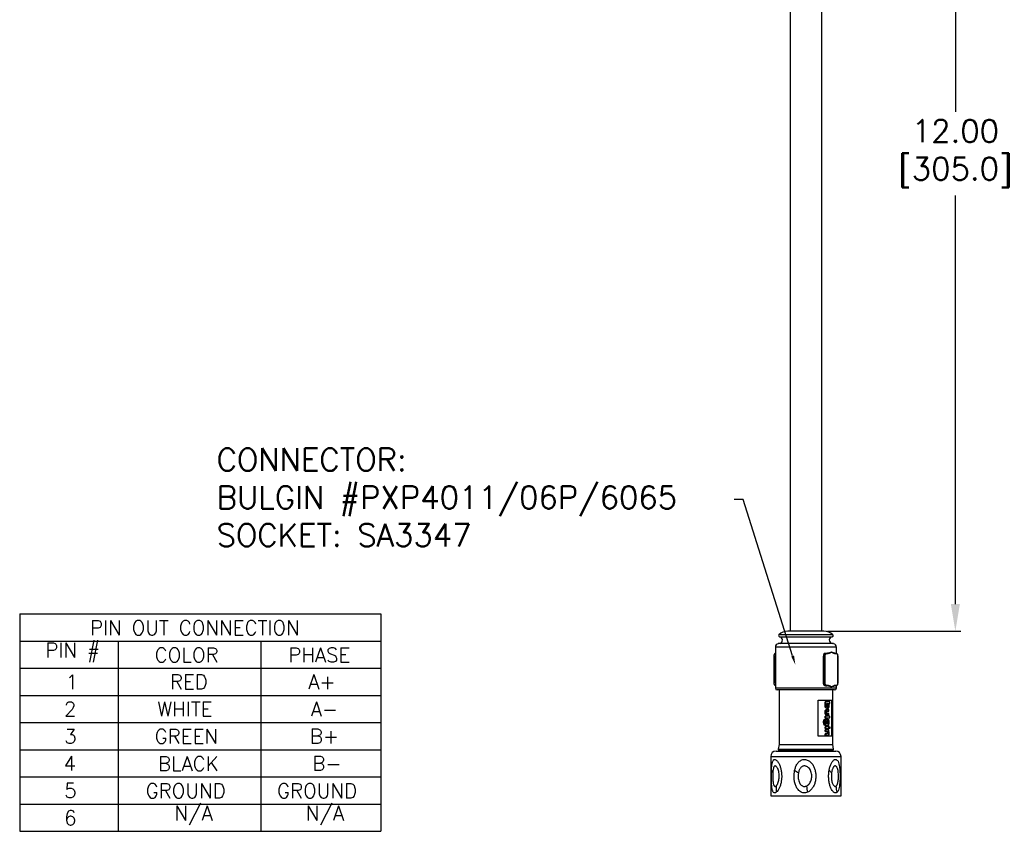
# Model space of a CAD drawing. Extents: x 897.4 to 937.4, y -8.5 to 19.5.
# Tile 11 of 12: x 915.1 to 925.9, y 1.3 to 10.3. Entities that reach past the tile are written whole.
import ezdxf
from ezdxf import colors
from ezdxf.entities.mleader import LeaderData, LeaderLine
from ezdxf.math import Vec2, Vec3

# ---------------------------------------------------------------- set-up
doc = ezdxf.new("R2010")
doc.units = 0
doc.header["$LTSCALE"] = 4
doc.header["$MEASUREMENT"] = 0
doc.layers.get('0').update_dxf_attribs({"linetype": 'CONTINUOUS'})
doc.layers.get('DEFPOINTS').update_dxf_attribs({"linetype": 'CONTINUOUS'})
for name, color, linetype in [('DIMENSIONS', 140, 'CONTINUOUS'), ('DIMENSIONS @ 1', 140, 'CONTINUOUS'), ('TEXT', 140, 'CONTINUOUS')]:
    doc.layers.add(name, color=color, linetype=linetype)
doc.styles.get("Standard").update_dxf_attribs({"font": 'romans.shx'})
doc.dimstyles.get("Standard").update_dxf_attribs({"dimtxt": 0.25, "dimasz": 0.3, "dimexe": 0.0625, "dimexo": 0.0625, "dimgap": 0.0625, "dimtad": 0, "dimtih": 1, "dimtoh": 1, "dimzin": 0, "dimdsep": 46, "dimtxsty": 'Standard', "dimcen": 0, "dimadec": 0, "dimazin": 0, "dimtfac": 1, "dimtofl": 0, "dimtmove": 0, "dimatfit": 3, "dimfxl": 0, "dimtolj": 1, "dimtzin": 0, "dimarcsym": 0})

# ---------------------------------------------------------------- blocks, each defined once
blk = doc.blocks.new('*D24')
at = {"layer": 'DEFPOINTS', "color": 0}
for p in [(923.927, 14.051), (923.927, 3.499), (925.404, 3.499)]:
    blk.add_point(p, dxfattribs=at)
at = {"layer": 'DIMENSIONS', "color": 0, "lineweight": -2}
for p, q in [((923.989, 14.051), (925.466, 14.051)), ((925.404, 13.751), (925.404, 9.236)), ((925.404, 3.799), (925.404, 8.314)), ((923.989, 3.499), (925.466, 3.499))]:
    blk.add_line(p, q, dxfattribs=at)
at = {"layer": 'DIMENSIONS', "color": 0}
for points in [[(925.354, 13.751), (925.454, 13.751), (925.404, 14.051)], [(925.354, 3.799), (925.454, 3.799), (925.404, 3.499)]]:
    blk.add_solid(points, dxfattribs=at)
at = {"layer": 'DIMENSIONS', "color": 0, "insert": (925.404, 8.775), "char_height": 0.25, "attachment_point": 5}
blk.add_mtext('\\A1;12.00\\P[305.0]', dxfattribs=at)

msp = doc.modelspace()

# ---------------------------------------------------------------- linework, layer by layer
at = {"color": 7, "linetype": 'Continuous', "lineweight": 25}
for p, q in [((923.927, 3.499), (923.927, 12.975)), ((923.577, 12.94), (923.577, 3.499)), ((923.951, 3.499), (923.552, 3.499)), ((923.415, 3.322), (923.415, 2.869)), ((923.462, 3.364), (923.447, 3.361)), ((924.057, 3.361), (924.041, 3.364)), ((924.089, 3.252), (924.089, 3.322)), ((923.399, 3.223), (923.399, 3.218)), ((923.399, 3.218), (923.399, 2.928)), ((923.414, 3.223), (923.401, 3.223)), ((923.401, 2.928), (923.401, 3.223)), ((923.414, 3.223), (923.415, 3.231)), ((923.414, 2.928), (923.414, 3.223)), ((923.958, 3.223), (923.946, 3.223)), ((923.946, 2.928), (923.946, 3.223)), ((923.958, 2.928), (923.958, 3.223)), ((923.965, 2.928), (923.965, 3.223)), ((923.968, 3.257), (923.976, 3.257)), ((923.976, 3.257), (923.981, 3.257)), ((923.98, 3.252), (923.986, 3.252)), ((924.079, 3.257), (924.084, 3.257)), ((924.083, 3.252), (924.088, 3.252)), ((924.104, 2.933), (924.104, 3.223)), ((924.104, 3.223), (924.104, 2.928)), ((923.414, 2.928), (923.401, 2.928)), ((923.414, 2.928), (923.415, 2.92)), ((924.069, 2.849), (923.434, 2.849)), ((923.456, 2.849), (923.456, 2.245)), ((923.958, 2.928), (923.946, 2.928)), ((923.968, 2.895), (923.976, 2.895)), ((923.981, 2.895), (923.976, 2.895)), ((923.986, 2.9), (923.98, 2.9)), ((924.048, 2.245), (924.048, 2.849)), ((924.058, 2.891), (924.063, 2.893)), ((924.065, 2.897), (924.06, 2.895)), ((924.061, 2.892), (924.062, 2.892)), ((924.084, 2.895), (924.079, 2.895)), ((924.088, 2.9), (924.083, 2.9)), ((924.089, 2.869), (924.089, 2.896)), ((924.104, 2.928), (924.104, 2.933)), ((923.886, 2.735), (924.047, 2.735)), ((923.886, 2.339), (923.886, 2.735)), ((924.039, 2.339), (924.039, 2.735)), ((924.047, 2.735), (924.047, 2.339)), ((923.963, 2.701), (923.963, 2.718)), ((923.972, 2.718), (923.963, 2.718)), ((923.963, 2.701), (923.972, 2.701)), ((923.963, 2.679), (923.971, 2.679)), ((923.972, 2.701), (923.972, 2.718)), ((924.017, 2.718), (923.972, 2.718)), ((923.972, 2.701), (923.976, 2.701)), ((923.973, 2.631), (923.981, 2.631)), ((923.982, 2.646), (923.99, 2.646)), ((923.993, 2.633), (923.985, 2.633)), ((924, 2.683), (923.991, 2.683)), ((923.991, 2.616), (924.006, 2.616)), ((924.006, 2.633), (923.993, 2.633)), ((924.003, 2.701), (924.017, 2.701)), ((924.006, 2.616), (924.006, 2.633)), ((924.017, 2.701), (924.017, 2.718)), ((923.969, 2.528), (923.96, 2.528)), ((923.963, 2.604), (923.971, 2.604)), ((923.963, 2.54), (923.963, 2.558)), ((923.972, 2.558), (923.963, 2.558)), ((923.963, 2.54), (923.972, 2.54)), ((923.969, 2.509), (923.969, 2.528)), ((923.972, 2.576), (923.98, 2.576)), ((923.972, 2.54), (923.972, 2.558)), ((924.017, 2.558), (923.972, 2.558)), ((923.972, 2.54), (924.017, 2.54)), ((923.982, 2.528), (923.99, 2.528)), ((923.985, 2.574), (923.993, 2.574)), ((924.006, 2.591), (923.99, 2.591)), ((923.993, 2.574), (924.006, 2.574)), ((924.006, 2.574), (924.006, 2.591)), ((924.017, 2.54), (924.017, 2.558)), ((923.947, 2.492), (923.956, 2.492)), ((923.954, 2.464), (923.962, 2.464)), ((923.963, 2.424), (923.963, 2.441)), ((923.972, 2.441), (923.963, 2.441)), ((923.963, 2.424), (923.972, 2.424)), ((923.963, 2.391), (923.963, 2.408)), ((923.972, 2.408), (923.963, 2.408)), ((923.965, 2.495), (923.972, 2.495)), ((923.969, 2.457), (923.977, 2.457)), ((923.972, 2.424), (923.972, 2.441)), ((924.006, 2.441), (923.972, 2.441)), ((923.972, 2.424), (924.006, 2.424)), ((923.972, 2.391), (923.972, 2.408)), ((924.006, 2.408), (923.972, 2.408)), ((923.977, 2.457), (924.006, 2.457)), ((923.991, 2.492), (924, 2.492)), ((924.006, 2.474), (924.003, 2.474)), ((924.005, 2.443), (924.013, 2.443)), ((924.013, 2.422), (924.005, 2.422)), ((924.006, 2.457), (924.006, 2.474)), ((924.006, 2.424), (924.006, 2.441)), ((924.006, 2.433), (924.009, 2.433)), ((924.006, 2.391), (924.006, 2.408)), ((924.047, 2.339), (923.886, 2.339)), ((923.963, 2.391), (923.972, 2.391)), ((923.963, 2.348), (923.963, 2.365)), ((923.972, 2.365), (923.963, 2.365)), ((923.963, 2.348), (923.972, 2.348)), ((923.972, 2.391), (923.986, 2.391)), ((923.972, 2.365), (923.972, 2.348)), ((923.988, 2.365), (923.972, 2.365)), ((923.972, 2.348), (923.995, 2.348)), ((923.993, 2.39), (923.985, 2.39)), ((923.991, 2.376), (924, 2.376)), ((924.003, 2.391), (924.006, 2.391)), ((923.456, 2.245), (923.445, 2.196)), ((923.445, 2.196), (923.445, 2.186)), ((923.445, 2.196), (924.058, 2.196)), ((923.445, 2.186), (924.058, 2.186)), ((923.456, 2.245), (924.048, 2.245)), ((923.456, 2.18), (923.456, 2.174)), ((924.058, 2.196), (924.048, 2.245)), ((924.048, 2.174), (924.048, 2.18)), ((924.058, 2.186), (924.058, 2.196)), ((923.363, 2.115), (923.363, 1.678)), ((923.422, 2.174), (924.081, 2.174)), ((924.14, 1.678), (924.14, 2.115)), ((923.363, 1.678), (924.14, 1.678))]:
    msp.add_line(p, q, dxfattribs=at)
at = {"color": 8, "linetype": 'Continuous', "lineweight": 25}
for p, q in [((924.05, 3.458), (923.454, 3.458)), ((923.461, 3.438), (924.043, 3.438)), ((924.089, 3.322), (923.415, 3.322)), ((924.057, 3.361), (923.447, 3.361)), ((924.041, 3.364), (923.462, 3.364)), ((924.089, 2.869), (923.415, 2.869)), ((924.06, 2.895), (924.034, 2.884)), ((924.048, 2.18), (923.456, 2.18)), ((923.363, 2.115), (924.14, 2.115))]:
    msp.add_line(p, q, dxfattribs=at)
at = {"color": 7, "linetype": 'Continuous', "lineweight": 25}
for centre, radius, start, end in [((923.552, 3.361), 0.138, 90, 135.593), ((923.951, 3.361), 0.138, 44.407, 90), ((923.462, 3.449), 0.0118, 135.593, 262.4629), ((923.456, 3.401), 0.0374, 280, 82.4629), ((924.048, 3.401), 0.0374, 97.5371, 260), ((924.041, 3.449), 0.0118, 277.5371, 44.407), ((923.454, 3.322), 0.0394, 100, 180), ((924.05, 3.322), 0.0394, 360, 80), ((923.999, 3.254), 0.00493, 0.2877, 84.4082), ((924.061, 3.255), 0.00421, 350.6006, 84.9951), ((923.434, 2.869), 0.0197, 180, 270), ((923.999, 2.897), 0.00493, 275.6018, 359.6873), ((924.06, 2.897), 0.00463, 302.5826, 6.6885), ((924.069, 2.869), 0.0197, 270, 0), ((924.078, 2.899), 0.00457, 275.5062, 4.6211), ((923.45, 2.18), 0.00591, 0, 90), ((924.054, 2.18), 0.00591, 90, 180), ((923.422, 2.115), 0.0591, 90, 180), ((924.081, 2.115), 0.0591, 0, 90)]:
    msp.add_arc(centre, radius, start, end, dxfattribs=at)
for points in [[(923.999, 3.259), (924.012, 3.261), (924.024, 3.265), (924.034, 3.269)], [(924.034, 3.269), (924.045, 3.265), (924.054, 3.261), (924.061, 3.259)], [(924.034, 3.269), (924.034, 3.268), (924.034, 3.268), (924.034, 3.268)], [(924.034, 2.883), (924.024, 2.886), (924.012, 2.89), (923.999, 2.892)], [(924.061, 2.892), (924.054, 2.89), (924.045, 2.886), (924.034, 2.883)], [(924.034, 2.883), (924.034, 2.883), (924.034, 2.883), (924.034, 2.884)], [(924.083, 2.9), (924.077, 2.9), (924.071, 2.899), (924.065, 2.897)], [(923.371, 1.96), (923.377, 1.952), (923.382, 1.945), (923.387, 1.937)], [(923.627, 1.96), (923.642, 1.952), (923.656, 1.945), (923.671, 1.937)], [(924.036, 1.937), (924.026, 1.945), (924.017, 1.952), (924.008, 1.96)], [(923.423, 1.788), (923.425, 1.765), (923.425, 1.742), (923.425, 1.719)], [(923.758, 1.788), (923.762, 1.765), (923.766, 1.742), (923.77, 1.719)], [(924.097, 1.719), (924.092, 1.742), (924.089, 1.765), (924.087, 1.788)]]:
    msp.add_open_spline(points, degree=3, dxfattribs=at)
for points, knots in [([(924.003, 3.254), (924.009, 3.255), (924.014, 3.258), (924.021, 3.261), (924.024, 3.263), (924.029, 3.265), (924.032, 3.267), (924.034, 3.268)], [0, 0, 0, 0, 0.5, 0.5, 0.75, 0.75, 1, 1, 1, 1]), ([(924.034, 3.268), (924.037, 3.267), (924.039, 3.265), (924.044, 3.263), (924.047, 3.261), (924.055, 3.258), (924.06, 3.255), (924.065, 3.254)], [0, 0, 0, 0, 0.25, 0.25, 0.5, 0.5, 1, 1, 1, 1]), ([(923.4, 3.223), (923.399, 3.223), (923.399, 3.223), (923.4, 3.223), (923.4, 3.223), (923.401, 3.223)], [0, 0, 0, 0, 0.5, 0.5, 1, 1, 1, 1]), ([(923.4, 3.223), (923.4, 3.227), (923.401, 3.234), (923.403, 3.242), (923.406, 3.245), (923.406, 3.246)], [0, 0, 0, 0, 0.4290744, 0.8557846, 1, 1, 1, 1]), ([(923.401, 3.223), (923.402, 3.228), (923.402, 3.237), (923.407, 3.247), (923.411, 3.254), (923.414, 3.255), (923.415, 3.255)], [0, 0, 0, 0, 0.307793, 0.614853, 0.921943, 1, 1, 1, 1]), ([(923.956, 3.253), (923.954, 3.252), (923.952, 3.25), (923.951, 3.247), (923.949, 3.244), (923.948, 3.24), (923.947, 3.236), (923.946, 3.232), (923.946, 3.228), (923.946, 3.223)], [0, 0, 0, 0, 0.2001067, 0.2001067, 0.2001067, 0.4501067, 0.4501067, 0.4501067, 0.7001068, 0.7001068, 0.7001068, 0.7001068]), ([(923.956, 3.253), (923.956, 3.254), (923.96, 3.256), (923.965, 3.256), (923.968, 3.257)], [0, 0, 0, 0, 0.179539, 1, 1, 1, 1]), ([(923.958, 3.223), (923.958, 3.228), (923.958, 3.232), (923.959, 3.236), (923.96, 3.24), (923.962, 3.244), (923.963, 3.247), (923.965, 3.25), (923.967, 3.253), (923.97, 3.254), (923.972, 3.256), (923.974, 3.257), (923.976, 3.257)], [0, 0, 0, 0, 0.25, 0.25, 0.25, 0.5, 0.5, 0.5, 0.75, 0.75, 0.75, 1, 1, 1, 1]), ([(923.965, 3.223), (923.964, 3.223), (923.963, 3.223), (923.96, 3.223), (923.959, 3.223), (923.958, 3.223)], [0, 0, 0, 0, 0.5, 0.5, 1, 1, 1, 1]), ([(923.965, 3.223), (923.965, 3.227), (923.965, 3.231), (923.967, 3.238), (923.968, 3.241), (923.972, 3.249), (923.976, 3.252), (923.98, 3.252)], [0, 0, 0, 0, 0.25, 0.25, 0.5, 0.5, 1, 1, 1, 1]), ([(923.976, 3.257), (923.979, 3.257), (923.985, 3.257), (923.993, 3.258), (923.997, 3.259), (923.999, 3.259)], [0, 0, 0, 0, 0.434002, 0.716758, 1, 1, 1, 1]), ([(923.976, 3.257), (923.977, 3.257), (923.978, 3.256), (923.98, 3.254), (923.98, 3.253), (923.98, 3.252)], [0, 0, 0, 0, 0.5, 0.5, 1, 1, 1, 1]), ([(923.981, 3.257), (923.983, 3.257), (923.988, 3.257), (923.994, 3.258), (923.998, 3.259), (923.999, 3.259)], [0, 0, 0, 0, 0.1180286, 0.265763, 0.3582367, 0.3582367, 0.3582367, 0.3582367]), ([(923.981, 3.257), (923.982, 3.257), (923.984, 3.256), (923.985, 3.254), (923.986, 3.253), (923.986, 3.252)], [0, 0, 0, 0, 0.5, 0.5, 1, 1, 1, 1]), ([(923.986, 3.252), (923.989, 3.252), (923.992, 3.252), (923.998, 3.253), (924, 3.253), (924.003, 3.254)], [0, 0, 0, 0, 0.5, 0.5, 1, 1, 1, 1]), ([(924.061, 3.259), (924.062, 3.259), (924.065, 3.258), (924.069, 3.257), (924.074, 3.257), (924.077, 3.257), (924.079, 3.257)], [0.6417552, 0.6417552, 0.6417552, 0.6417552, 0.6927347, 0.8118129, 0.9142564, 1, 1, 1, 1]), ([(924.065, 3.254), (924.068, 3.253), (924.071, 3.253), (924.077, 3.252), (924.08, 3.252), (924.083, 3.252)], [0, 0, 0, 0, 0.5, 0.5, 1, 1, 1, 1]), ([(924.079, 3.257), (924.08, 3.257), (924.081, 3.256), (924.082, 3.254), (924.083, 3.253), (924.083, 3.252)], [0, 0, 0, 0, 0.5, 0.5, 1, 1, 1, 1]), ([(924.084, 3.257), (924.085, 3.257), (924.086, 3.256), (924.088, 3.254), (924.088, 3.253), (924.088, 3.252)], [0, 0, 0, 0, 0.5, 0.5, 1, 1, 1, 1]), ([(924.084, 3.257), (924.086, 3.257), (924.089, 3.256), (924.091, 3.254), (924.093, 3.253), (924.095, 3.25), (924.097, 3.247), (924.099, 3.244), (924.1, 3.24), (924.101, 3.236), (924.102, 3.232), (924.102, 3.228), (924.102, 3.223)], [0, 0, 0, 0, 0.25, 0.25, 0.25, 0.5, 0.5, 0.5, 0.75, 0.75, 0.75, 1, 1, 1, 1]), ([(924.088, 3.252), (924.09, 3.252), (924.092, 3.251), (924.096, 3.248), (924.098, 3.246), (924.102, 3.238), (924.104, 3.231), (924.104, 3.223)], [0, 0, 0, 0, 0.25, 0.25, 0.5, 0.5, 1, 1, 1, 1]), ([(923.4, 2.928), (923.399, 2.928), (923.399, 2.928), (923.4, 2.928), (923.4, 2.928), (923.401, 2.928)], [0, 0, 0, 0, 0.5, 0.5, 1, 1, 1, 1]), ([(923.406, 2.906), (923.406, 2.906), (923.403, 2.909), (923.401, 2.917), (923.4, 2.924), (923.4, 2.928)], [0, 0, 0, 0, 0.143633, 0.571769, 1, 1, 1, 1]), ([(923.415, 2.896), (923.414, 2.897), (923.411, 2.898), (923.407, 2.904), (923.402, 2.915), (923.402, 2.924), (923.401, 2.928)], [0, 0, 0, 0, 0.0797621, 0.3868542, 0.69395, 1, 1, 1, 1]), ([(923.956, 2.898), (923.954, 2.9), (923.952, 2.902), (923.951, 2.904), (923.949, 2.908), (923.948, 2.911), (923.947, 2.916), (923.946, 2.92), (923.946, 2.924), (923.946, 2.928)], [0.3001194, 0.3001194, 0.3001194, 0.3001194, 0.5, 0.5, 0.5, 0.75, 0.75, 0.75, 1, 1, 1, 1]), ([(923.968, 2.895), (923.965, 2.895), (923.96, 2.896), (923.956, 2.898), (923.956, 2.898)], [0, 0, 0, 0, 0.820449, 1, 1, 1, 1]), ([(923.976, 2.895), (923.974, 2.895), (923.972, 2.895), (923.97, 2.897), (923.967, 2.899), (923.965, 2.901), (923.963, 2.904), (923.962, 2.908), (923.96, 2.911), (923.959, 2.916), (923.958, 2.92), (923.958, 2.924), (923.958, 2.928)], [0, 0, 0, 0, 0.25, 0.25, 0.25, 0.5, 0.5, 0.5, 0.75, 0.75, 0.75, 1, 1, 1, 1]), ([(923.965, 2.928), (923.964, 2.928), (923.963, 2.928), (923.96, 2.928), (923.959, 2.928), (923.958, 2.928)], [0, 0, 0, 0, 0.5, 0.5, 1, 1, 1, 1]), ([(923.98, 2.9), (923.978, 2.9), (923.976, 2.9), (923.973, 2.903), (923.971, 2.905), (923.966, 2.913), (923.965, 2.921), (923.965, 2.928)], [0, 0, 0, 0, 0.25, 0.25, 0.5, 0.5, 1, 1, 1, 1]), ([(923.976, 2.895), (923.977, 2.895), (923.978, 2.895), (923.98, 2.897), (923.98, 2.898), (923.98, 2.9)], [0, 0, 0, 0, 0.5, 0.5, 1, 1, 1, 1]), ([(923.999, 2.892), (923.996, 2.893), (923.99, 2.894), (923.982, 2.894), (923.978, 2.895), (923.976, 2.895)], [0, 0, 0, 0, 0.434029, 0.716688, 1, 1, 1, 1]), ([(923.981, 2.895), (923.983, 2.895), (923.984, 2.895), (923.985, 2.897), (923.986, 2.898), (923.986, 2.9)], [0, 0, 0, 0, 0.5, 0.5, 1, 1, 1, 1]), ([(923.999, 2.892), (923.998, 2.893), (923.995, 2.893), (923.991, 2.894), (923.986, 2.894), (923.983, 2.895), (923.981, 2.895)], [0.6417554, 0.6417554, 0.6417554, 0.6417554, 0.6924842, 0.8117145, 0.9142402, 1, 1, 1, 1]), ([(924.003, 2.897), (924, 2.898), (923.998, 2.898), (923.992, 2.899), (923.989, 2.899), (923.986, 2.9)], [0, 0, 0, 0, 0.5, 0.5, 1, 1, 1, 1]), ([(924.034, 2.884), (924.032, 2.885), (924.029, 2.886), (924.024, 2.889), (924.021, 2.89), (924.014, 2.894), (924.009, 2.896), (924.003, 2.897)], [0, 0, 0, 0, 0.25, 0.25, 0.5, 0.5, 1, 1, 1, 1]), ([(924.079, 2.895), (924.076, 2.895), (924.07, 2.894), (924.064, 2.893), (924.061, 2.892)], [0, 0, 0, 0, 0.1828161, 0.35702, 0.35702, 0.35702, 0.35702]), ([(924.102, 2.928), (924.102, 2.924), (924.102, 2.92), (924.101, 2.916), (924.1, 2.911), (924.099, 2.908), (924.097, 2.904), (924.095, 2.901), (924.093, 2.899), (924.091, 2.897), (924.089, 2.895), (924.086, 2.895), (924.084, 2.895)], [0, 0, 0, 0, 0.25, 0.25, 0.25, 0.5, 0.5, 0.5, 0.75, 0.75, 0.75, 1, 1, 1, 1]), ([(924.084, 2.895), (924.085, 2.895), (924.086, 2.895), (924.088, 2.897), (924.088, 2.898), (924.088, 2.9)], [0, 0, 0, 0, 0.5, 0.5, 1, 1, 1, 1]), ([(924.104, 2.928), (924.104, 2.924), (924.103, 2.921), (924.102, 2.914), (924.101, 2.91), (924.096, 2.903), (924.092, 2.9), (924.088, 2.9)], [0, 0, 0, 0, 0.25, 0.25, 0.5, 0.5, 1, 1, 1, 1]), ([(923.963, 2.679), (923.963, 2.682), (923.963, 2.687), (923.965, 2.695), (923.967, 2.699), (923.968, 2.701)], [0, 0, 0, 0, 0.276047, 0.747056, 1, 1, 1, 1]), ([(923.982, 2.646), (923.98, 2.647), (923.975, 2.647), (923.97, 2.653), (923.965, 2.663), (923.963, 2.672), (923.963, 2.678), (923.963, 2.679)], [0, 0, 0, 0, 0.204866, 0.414445, 0.651773, 0.889168, 1, 1, 1, 1]), ([(923.963, 2.604), (923.963, 2.606), (923.963, 2.609), (923.963, 2.615), (923.964, 2.618), (923.966, 2.623), (923.967, 2.625), (923.97, 2.629), (923.971, 2.63), (923.973, 2.631)], [0, 0, 0, 0, 0.25, 0.25, 0.5, 0.5, 0.75, 0.75, 1, 1, 1, 1]), ([(923.971, 2.679), (923.971, 2.681), (923.971, 2.683), (923.971, 2.687), (923.972, 2.689), (923.972, 2.693), (923.973, 2.694), (923.974, 2.698), (923.975, 2.699), (923.976, 2.701)], [0, 0, 0, 0, 0.25, 0.25, 0.5, 0.5, 0.75, 0.75, 1, 1, 1, 1]), ([(923.99, 2.646), (923.988, 2.647), (923.984, 2.647), (923.978, 2.653), (923.973, 2.663), (923.971, 2.672), (923.971, 2.678), (923.971, 2.679)], [0, 0, 0, 0, 0.204866, 0.414444, 0.651772, 0.889168, 1, 1, 1, 1]), ([(923.971, 2.604), (923.971, 2.606), (923.971, 2.609), (923.972, 2.615), (923.972, 2.618), (923.974, 2.623), (923.975, 2.625), (923.978, 2.629), (923.98, 2.63), (923.981, 2.631)], [0, 0, 0, 0, 0.25, 0.25, 0.5, 0.5, 0.75, 0.75, 1, 1, 1, 1]), ([(923.973, 2.631), (923.975, 2.632), (923.977, 2.633), (923.981, 2.633), (923.983, 2.633), (923.985, 2.633)], [0, 0, 0, 0, 0.5, 0.5, 1, 1, 1, 1]), ([(923.98, 2.683), (923.98, 2.685), (923.98, 2.687), (923.981, 2.692), (923.981, 2.694), (923.983, 2.698), (923.985, 2.699), (923.987, 2.701), (923.989, 2.702), (923.99, 2.702)], [0, 0, 0, 0, 0.25, 0.25, 0.5, 0.5, 0.75, 0.75, 1, 1, 1, 1]), ([(923.99, 2.664), (923.989, 2.664), (923.987, 2.664), (923.985, 2.666), (923.983, 2.668), (923.981, 2.671), (923.981, 2.673), (923.98, 2.678), (923.98, 2.68), (923.98, 2.683)], [0, 0, 0, 0, 0.25, 0.25, 0.5, 0.5, 0.75, 0.75, 1, 1, 1, 1]), ([(923.991, 2.616), (923.989, 2.616), (923.987, 2.616), (923.983, 2.615), (923.981, 2.612), (923.98, 2.609), (923.98, 2.606), (923.98, 2.604), (923.98, 2.603)], [0, 0, 0, 0, 0.336667, 0.487416, 0.639805, 0.7726, 0.917178, 1, 1, 1, 1]), ([(923.981, 2.631), (923.983, 2.632), (923.985, 2.633), (923.989, 2.633), (923.991, 2.633), (923.993, 2.633)], [0, 0, 0, 0, 0.5, 0.5, 1, 1, 1, 1]), ([(923.986, 2.7), (923.986, 2.7), (923.988, 2.699), (923.989, 2.696), (923.991, 2.691), (923.991, 2.686), (923.991, 2.683), (923.991, 2.683)], [0, 0, 0, 0, 0.128793, 0.350843, 0.605355, 0.902332, 1, 1, 1, 1]), ([(923.991, 2.683), (923.991, 2.68), (923.991, 2.675), (923.989, 2.669), (923.987, 2.666), (923.986, 2.665), (923.986, 2.665)], [0, 0, 0, 0, 0.375811, 0.665837, 0.956505, 1, 1, 1, 1]), ([(923.99, 2.702), (923.992, 2.702), (923.993, 2.701), (923.995, 2.699), (923.996, 2.698), (923.998, 2.694), (923.999, 2.692), (923.999, 2.687), (924, 2.685), (924, 2.683)], [0, 0, 0, 0, 0.25, 0.25, 0.5, 0.5, 0.75, 0.75, 1, 1, 1, 1]), ([(924, 2.683), (924, 2.68), (923.999, 2.678), (923.999, 2.673), (923.998, 2.671), (923.996, 2.668), (923.995, 2.666), (923.993, 2.664), (923.992, 2.664), (923.99, 2.664)], [0, 0, 0, 0, 0.25, 0.25, 0.5, 0.5, 0.75, 0.75, 1, 1, 1, 1]), ([(924.007, 2.679), (924.006, 2.674), (924.006, 2.666), (924.003, 2.656), (923.998, 2.649), (923.993, 2.647), (923.991, 2.646), (923.99, 2.646)], [0, 0, 0, 0, 0.279404, 0.50083, 0.722781, 0.918835, 1, 1, 1, 1]), ([(924.003, 2.701), (924.004, 2.698), (924.005, 2.693), (924.006, 2.686), (924.007, 2.681), (924.007, 2.679)], [0, 0, 0, 0, 0.427555, 0.70821, 1, 1, 1, 1]), ([(923.947, 2.492), (923.948, 2.499), (923.948, 2.51), (923.953, 2.521), (923.957, 2.526), (923.96, 2.528), (923.96, 2.528)], [0, 0, 0, 0, 0.469929, 0.712139, 0.916368, 1, 1, 1, 1]), ([(923.956, 2.492), (923.956, 2.499), (923.956, 2.51), (923.961, 2.521), (923.965, 2.526), (923.968, 2.528), (923.969, 2.528)], [0, 0, 0, 0, 0.469931, 0.712142, 0.91637, 1, 1, 1, 1]), ([(923.972, 2.576), (923.97, 2.578), (923.967, 2.581), (923.964, 2.59), (923.963, 2.597), (923.963, 2.602), (923.963, 2.604)], [0, 0, 0, 0, 0.278003, 0.54681, 0.882549, 1, 1, 1, 1]), ([(923.969, 2.509), (923.968, 2.508), (923.966, 2.504), (923.965, 2.499), (923.965, 2.494), (923.965, 2.493)], [0, 0, 0, 0, 0.292337, 0.730477, 1, 1, 1, 1]), ([(923.969, 2.518), (923.969, 2.518), (923.97, 2.522), (923.974, 2.526), (923.979, 2.528), (923.981, 2.528), (923.982, 2.528)], [0, 0, 0, 0, 0.02203, 0.480547, 0.876967, 1, 1, 1, 1]), ([(923.98, 2.576), (923.978, 2.578), (923.975, 2.581), (923.972, 2.59), (923.971, 2.597), (923.971, 2.602), (923.971, 2.604)], [0, 0, 0, 0, 0.278008, 0.54681, 0.882549, 1, 1, 1, 1]), ([(923.985, 2.574), (923.982, 2.574), (923.98, 2.574), (923.976, 2.574), (923.974, 2.575), (923.972, 2.576)], [0, 0, 0, 0, 0.5, 0.5, 1, 1, 1, 1]), ([(923.972, 2.495), (923.972, 2.499), (923.972, 2.503), (923.974, 2.511), (923.975, 2.515), (923.978, 2.521), (923.981, 2.524), (923.985, 2.527), (923.988, 2.528), (923.99, 2.528)], [0, 0, 0, 0, 0.25, 0.25, 0.5, 0.5, 0.75, 0.75, 1, 1, 1, 1]), ([(923.98, 2.603), (923.98, 2.601), (923.98, 2.599), (923.981, 2.596), (923.981, 2.595), (923.983, 2.593), (923.983, 2.592), (923.984, 2.592)], [0, 0, 0, 0, 0.5, 0.5, 0.75, 0.75, 1, 1, 1, 1]), ([(923.993, 2.574), (923.991, 2.574), (923.989, 2.574), (923.984, 2.574), (923.982, 2.575), (923.98, 2.576)], [0, 0, 0, 0, 0.5, 0.5, 1, 1, 1, 1]), ([(923.98, 2.492), (923.98, 2.494), (923.98, 2.496), (923.981, 2.501), (923.982, 2.503), (923.984, 2.507), (923.985, 2.508), (923.988, 2.511), (923.989, 2.511), (923.99, 2.511)], [0, 0, 0, 0, 0.25, 0.25, 0.5, 0.5, 0.75, 0.75, 1, 1, 1, 1]), ([(923.984, 2.592), (923.985, 2.591), (923.986, 2.591), (923.988, 2.591), (923.989, 2.591), (923.99, 2.591)], [0, 0, 0, 0, 0.5, 0.5, 1, 1, 1, 1]), ([(923.986, 2.509), (923.987, 2.509), (923.988, 2.507), (923.99, 2.503), (923.991, 2.498), (923.991, 2.494), (923.991, 2.492)], [0, 0, 0, 0, 0.170065, 0.451119, 0.734, 1, 1, 1, 1]), ([(923.99, 2.528), (923.992, 2.528), (923.993, 2.528), (923.995, 2.527), (923.996, 2.527), (923.998, 2.525), (923.999, 2.524), (924.001, 2.521), (924.002, 2.52), (924.003, 2.518)], [0, 0, 0, 0, 0.25, 0.25, 0.5, 0.5, 0.75, 0.75, 1, 1, 1, 1]), ([(923.99, 2.511), (923.992, 2.511), (923.993, 2.511), (923.996, 2.508), (923.997, 2.507), (923.998, 2.503), (923.999, 2.501), (923.999, 2.497), (924, 2.494), (924, 2.492)], [0, 0, 0, 0, 0.25, 0.25, 0.5, 0.5, 0.75, 0.75, 1, 1, 1, 1]), ([(924.003, 2.518), (924.004, 2.515), (924.005, 2.511), (924.006, 2.503), (924.007, 2.498), (924.007, 2.496)], [0, 0, 0, 0, 0.425678, 0.676969, 1, 1, 1, 1]), ([(923.954, 2.464), (923.953, 2.466), (923.952, 2.468), (923.95, 2.472), (923.949, 2.475), (923.948, 2.482), (923.947, 2.487), (923.947, 2.492)], [0, 0, 0, 0, 0.25, 0.25, 0.5, 0.5, 1, 1, 1, 1]), ([(923.969, 2.457), (923.966, 2.457), (923.964, 2.457), (923.96, 2.459), (923.959, 2.459), (923.956, 2.461), (923.955, 2.462), (923.954, 2.464)], [0, 0, 0, 0, 0.5, 0.5, 0.75, 0.75, 1, 1, 1, 1]), ([(923.962, 2.464), (923.961, 2.466), (923.96, 2.468), (923.958, 2.472), (923.957, 2.475), (923.956, 2.482), (923.956, 2.487), (923.956, 2.492)], [0, 0, 0, 0, 0.25, 0.25, 0.5, 0.5, 1, 1, 1, 1]), ([(923.977, 2.457), (923.975, 2.457), (923.972, 2.457), (923.968, 2.459), (923.967, 2.459), (923.965, 2.461), (923.963, 2.462), (923.962, 2.464)], [0, 0, 0, 0, 0.5, 0.5, 0.75, 0.75, 1, 1, 1, 1]), ([(923.965, 2.493), (923.965, 2.49), (923.965, 2.488), (923.966, 2.483), (923.967, 2.481), (923.968, 2.478), (923.969, 2.477), (923.97, 2.475), (923.971, 2.475), (923.973, 2.474), (923.975, 2.474), (923.976, 2.474)], [0, 0, 0, 0, 0.25, 0.25, 0.5, 0.5, 0.625, 0.625, 0.75, 0.75, 1, 1, 1, 1]), ([(923.976, 2.474), (923.976, 2.475), (923.975, 2.477), (923.974, 2.48), (923.973, 2.482), (923.972, 2.485), (923.972, 2.487), (923.972, 2.491), (923.972, 2.493), (923.972, 2.495)], [0, 0, 0, 0, 0.25, 0.25, 0.5, 0.5, 0.75, 0.75, 1, 1, 1, 1]), ([(923.99, 2.473), (923.989, 2.473), (923.988, 2.473), (923.985, 2.475), (923.984, 2.477), (923.982, 2.48), (923.981, 2.482), (923.98, 2.487), (923.98, 2.489), (923.98, 2.492)], [0, 0, 0, 0, 0.25, 0.25, 0.5, 0.5, 0.75, 0.75, 1, 1, 1, 1]), ([(923.991, 2.492), (923.991, 2.489), (923.991, 2.484), (923.989, 2.479), (923.988, 2.475), (923.986, 2.475), (923.986, 2.474)], [0, 0, 0, 0, 0.384607, 0.673621, 0.915038, 1, 1, 1, 1]), ([(924, 2.492), (924, 2.49), (923.999, 2.487), (923.999, 2.483), (923.998, 2.481), (923.997, 2.477), (923.996, 2.475), (923.993, 2.473), (923.992, 2.473), (923.99, 2.473)], [0, 0, 0, 0, 0.25, 0.25, 0.5, 0.5, 0.75, 0.75, 1, 1, 1, 1]), ([(924.007, 2.496), (924.007, 2.494), (924.007, 2.492), (924.006, 2.488), (924.006, 2.486), (924.005, 2.482), (924.005, 2.48), (924.004, 2.477), (924.003, 2.475), (924.003, 2.474)], [0, 0, 0, 0, 0.25, 0.25, 0.5, 0.5, 0.75, 0.75, 1, 1, 1, 1]), ([(924.009, 2.433), (924.009, 2.434), (924.009, 2.435), (924.009, 2.438), (924.01, 2.439), (924.01, 2.441), (924.011, 2.442), (924.012, 2.443), (924.013, 2.443), (924.013, 2.443)], [0, 0, 0, 0, 0.25, 0.25, 0.5, 0.5, 0.75, 0.75, 1, 1, 1, 1]), ([(924.013, 2.422), (924.013, 2.422), (924.012, 2.423), (924.01, 2.424), (924.009, 2.427), (924.009, 2.43), (924.009, 2.432), (924.009, 2.433)], [0, 0, 0, 0, 0.203702, 0.410025, 0.648291, 0.887486, 1, 1, 1, 1]), ([(924.013, 2.443), (924.014, 2.443), (924.015, 2.443), (924.016, 2.442), (924.016, 2.441), (924.017, 2.439), (924.017, 2.438), (924.018, 2.436), (924.018, 2.434), (924.018, 2.433)], [0, 0, 0, 0, 0.25, 0.25, 0.5, 0.5, 0.75, 0.75, 1, 1, 1, 1]), ([(924.018, 2.433), (924.018, 2.431), (924.018, 2.429), (924.017, 2.425), (924.015, 2.423), (924.014, 2.422), (924.013, 2.422), (924.013, 2.422)], [0, 0, 0, 0, 0.262124, 0.526929, 0.759816, 0.968298, 1, 1, 1, 1]), ([(923.985, 2.39), (923.984, 2.391), (923.983, 2.391), (923.981, 2.391), (923.979, 2.391), (923.978, 2.391)], [0, 0, 0, 0, 0.5, 0.5, 1, 1, 1, 1]), ([(923.979, 2.365), (923.982, 2.365), (923.984, 2.365), (923.988, 2.366), (923.989, 2.367), (923.991, 2.37), (923.991, 2.373), (923.991, 2.375), (923.991, 2.376)], [0, 0, 0, 0, 0.378155, 0.521139, 0.63961, 0.758546, 0.870415, 1, 1, 1, 1]), ([(923.991, 2.376), (923.991, 2.378), (923.991, 2.379), (923.991, 2.382), (923.99, 2.384), (923.989, 2.388), (923.987, 2.389), (923.985, 2.39)], [0, 0, 0, 0, 0.25, 0.25, 0.5, 0.5, 1, 1, 1, 1]), ([(923.993, 2.39), (923.992, 2.391), (923.991, 2.391), (923.989, 2.391), (923.988, 2.391), (923.986, 2.391)], [0, 0, 0, 0, 0.5, 0.5, 1, 1, 1, 1]), ([(924, 2.376), (924, 2.375), (923.999, 2.372), (923.998, 2.369), (923.997, 2.366), (923.993, 2.364), (923.99, 2.365), (923.988, 2.365)], [0, 0, 0, 0, 0.179239, 0.294364, 0.409817, 0.54789, 1, 1, 1, 1]), ([(923.993, 2.39), (923.994, 2.39), (923.995, 2.389), (923.997, 2.388), (923.997, 2.386), (923.999, 2.384), (923.999, 2.383), (924, 2.38), (924, 2.378), (924, 2.376)], [0, 0, 0, 0, 0.25, 0.25, 0.5, 0.5, 0.75, 0.75, 1, 1, 1, 1]), ([(924.004, 2.354), (924.003, 2.352), (924.002, 2.352), (924.001, 2.35), (924.001, 2.349), (923.998, 2.348), (923.997, 2.348), (923.995, 2.348)], [0, 0, 0, 0, 0.25, 0.25, 0.5, 0.5, 1, 1, 1, 1]), ([(924.003, 2.391), (924.004, 2.388), (924.005, 2.385), (924.006, 2.378), (924.007, 2.374), (924.007, 2.371)], [0, 0, 0, 0, 0.5, 0.5, 1, 1, 1, 1]), ([(924.007, 2.371), (924.007, 2.368), (924.006, 2.364), (924.005, 2.359), (924.005, 2.356), (924.004, 2.354)], [0, 0, 0, 0, 0.5, 0.5, 1, 1, 1, 1]), ([(923.371, 1.96), (923.371, 1.973), (923.372, 1.985), (923.374, 2.004), (923.375, 2.01), (923.376, 2.021), (923.377, 2.027), (923.379, 2.038), (923.38, 2.043), (923.383, 2.053), (923.384, 2.058), (923.388, 2.066), (923.39, 2.069), (923.394, 2.075), (923.397, 2.078), (923.402, 2.081), (923.405, 2.081), (923.412, 2.081), (923.415, 2.08), (923.421, 2.077), (923.425, 2.074), (923.431, 2.068), (923.435, 2.065), (923.444, 2.053), (923.45, 2.043), (923.46, 2.022), (923.465, 2.011), (923.473, 1.987), (923.476, 1.974), (923.481, 1.949), (923.482, 1.936), (923.484, 1.91), (923.485, 1.896), (923.484, 1.87), (923.482, 1.857), (923.478, 1.831), (923.476, 1.818), (923.469, 1.794), (923.465, 1.782), (923.455, 1.76), (923.45, 1.75), (923.438, 1.731), (923.431, 1.724), (923.425, 1.719)], [0, 0, 0, 0, 0.0625, 0.0625, 0.09375, 0.09375, 0.125, 0.125, 0.15625, 0.15625, 0.1875, 0.1875, 0.21875, 0.21875, 0.25, 0.25, 0.28125, 0.28125, 0.3125, 0.3125, 0.34375, 0.34375, 0.375, 0.375, 0.4375, 0.4375, 0.5, 0.5, 0.5625, 0.5625, 0.625, 0.625, 0.6875, 0.6875, 0.75, 0.75, 0.8125, 0.8125, 0.875, 0.875, 0.9375, 0.9375, 1, 1, 1, 1]), ([(923.627, 1.96), (923.63, 1.973), (923.634, 1.985), (923.641, 2.004), (923.643, 2.01), (923.649, 2.021), (923.652, 2.027), (923.66, 2.038), (923.664, 2.043), (923.672, 2.053), (923.677, 2.058), (923.688, 2.066), (923.693, 2.069), (923.705, 2.075), (923.711, 2.078), (923.724, 2.081), (923.731, 2.081), (923.744, 2.081), (923.751, 2.08), (923.764, 2.077), (923.77, 2.074), (923.782, 2.068), (923.788, 2.065), (923.803, 2.053), (923.813, 2.043), (923.829, 2.022), (923.835, 2.011), (923.846, 1.987), (923.85, 1.974), (923.857, 1.949), (923.859, 1.936), (923.862, 1.91), (923.862, 1.896), (923.861, 1.87), (923.859, 1.857), (923.854, 1.831), (923.85, 1.818), (923.841, 1.794), (923.835, 1.782), (923.821, 1.76), (923.813, 1.75), (923.793, 1.731), (923.782, 1.724), (923.77, 1.719)], [0, 0, 0, 0, 0.0625, 0.0625, 0.09375, 0.09375, 0.125, 0.125, 0.15625, 0.15625, 0.1875, 0.1875, 0.21875, 0.21875, 0.25, 0.25, 0.28125, 0.28125, 0.3125, 0.3125, 0.34375, 0.34375, 0.375, 0.375, 0.4375, 0.4375, 0.5, 0.5, 0.5625, 0.5625, 0.625, 0.625, 0.6875, 0.6875, 0.75, 0.75, 0.8125, 0.8125, 0.875, 0.875, 0.9375, 0.9375, 1, 1, 1, 1]), ([(924.008, 1.96), (924.01, 1.973), (924.013, 1.985), (924.019, 2.004), (924.021, 2.01), (924.025, 2.021), (924.027, 2.027), (924.033, 2.038), (924.035, 2.043), (924.041, 2.053), (924.045, 2.058), (924.051, 2.066), (924.055, 2.069), (924.062, 2.075), (924.066, 2.078), (924.073, 2.081), (924.077, 2.081), (924.084, 2.081), (924.088, 2.08), (924.094, 2.077), (924.097, 2.074), (924.102, 2.068), (924.105, 2.065), (924.111, 2.053), (924.115, 2.043), (924.12, 2.022), (924.122, 2.011), (924.125, 1.987), (924.127, 1.974), (924.128, 1.949), (924.129, 1.936), (924.129, 1.91), (924.13, 1.896), (924.129, 1.87), (924.129, 1.857), (924.127, 1.831), (924.126, 1.818), (924.124, 1.794), (924.122, 1.782), (924.117, 1.76), (924.115, 1.75), (924.107, 1.731), (924.102, 1.724), (924.097, 1.719)], [0, 0, 0, 0, 0.0625, 0.0625, 0.09375, 0.09375, 0.125, 0.125, 0.15625, 0.15625, 0.1875, 0.1875, 0.21875, 0.21875, 0.25, 0.25, 0.28125, 0.28125, 0.3125, 0.3125, 0.34375, 0.34375, 0.375, 0.375, 0.4375, 0.4375, 0.5, 0.5, 0.5625, 0.5625, 0.625, 0.625, 0.6875, 0.6875, 0.75, 0.75, 0.8125, 0.8125, 0.875, 0.875, 0.9375, 0.9375, 1, 1, 1, 1]), ([(923.425, 1.719), (923.421, 1.716), (923.418, 1.714), (923.411, 1.712), (923.407, 1.712), (923.401, 1.713), (923.398, 1.715), (923.393, 1.72), (923.39, 1.723), (923.386, 1.731), (923.384, 1.735), (923.381, 1.745), (923.38, 1.751), (923.376, 1.768), (923.375, 1.78), (923.372, 1.806), (923.371, 1.82), (923.37, 1.847), (923.37, 1.861), (923.37, 1.89), (923.37, 1.904), (923.37, 1.932), (923.37, 1.946), (923.371, 1.96)], [0, 0, 0, 0, 0.0625, 0.0625, 0.125, 0.125, 0.1875, 0.1875, 0.25, 0.25, 0.3125, 0.3125, 0.375, 0.375, 0.5, 0.5, 0.625, 0.625, 0.75, 0.75, 0.875, 0.875, 1, 1, 1, 1]), ([(923.423, 1.788), (923.423, 1.788), (923.425, 1.79), (923.427, 1.792), (923.43, 1.795), (923.432, 1.798), (923.434, 1.801), (923.436, 1.805), (923.439, 1.809), (923.441, 1.814), (923.445, 1.824), (923.45, 1.84), (923.455, 1.863), (923.457, 1.887), (923.457, 1.912), (923.454, 1.936), (923.448, 1.959), (923.441, 1.98), (923.433, 1.995), (923.425, 2.003), (923.42, 2.008), (923.414, 2.01), (923.408, 2.01), (923.403, 2.006), (923.399, 2), (923.395, 1.992), (923.392, 1.981), (923.39, 1.969), (923.388, 1.954), (923.387, 1.943), (923.387, 1.937)], [0, 0, 0, 0, 0.012952, 0.025986, 0.03917, 0.052569, 0.066244, 0.080254, 0.094654, 0.109492, 0.124816, 0.185939, 0.249739, 0.312772, 0.374903, 0.437511, 0.49996, 0.564744, 0.62454, 0.655913, 0.687092, 0.719372, 0.749672, 0.779981, 0.812177, 0.842816, 0.874905, 0.913636, 0.955099, 1, 1, 1, 1]), ([(923.77, 1.719), (923.763, 1.716), (923.756, 1.714), (923.742, 1.712), (923.735, 1.712), (923.721, 1.713), (923.714, 1.715), (923.701, 1.72), (923.695, 1.723), (923.683, 1.731), (923.677, 1.735), (923.668, 1.745), (923.663, 1.751), (923.651, 1.768), (923.644, 1.78), (923.634, 1.806), (923.63, 1.82), (923.624, 1.847), (923.623, 1.861), (923.621, 1.89), (923.621, 1.904), (923.623, 1.932), (923.625, 1.946), (923.627, 1.96)], [0, 0, 0, 0, 0.0625, 0.0625, 0.125, 0.125, 0.1875, 0.1875, 0.25, 0.25, 0.3125, 0.3125, 0.375, 0.375, 0.5, 0.5, 0.625, 0.625, 0.75, 0.75, 0.875, 0.875, 1, 1, 1, 1]), ([(923.758, 1.788), (923.759, 1.788), (923.762, 1.79), (923.767, 1.792), (923.771, 1.795), (923.775, 1.798), (923.779, 1.801), (923.783, 1.805), (923.787, 1.809), (923.791, 1.814), (923.797, 1.824), (923.806, 1.84), (923.814, 1.863), (923.817, 1.887), (923.817, 1.912), (923.812, 1.936), (923.804, 1.959), (923.791, 1.98), (923.777, 1.995), (923.763, 2.003), (923.752, 2.008), (923.74, 2.01), (923.727, 2.01), (923.716, 2.006), (923.705, 2), (923.696, 1.992), (923.688, 1.981), (923.681, 1.969), (923.675, 1.954), (923.672, 1.943), (923.671, 1.937)], [0, 0, 0, 0, 0.012952, 0.025986, 0.03917, 0.052569, 0.066244, 0.080254, 0.094654, 0.109492, 0.124816, 0.185939, 0.249739, 0.312772, 0.374903, 0.437511, 0.49996, 0.564744, 0.62454, 0.655913, 0.687092, 0.719372, 0.749672, 0.779981, 0.812177, 0.842816, 0.874905, 0.913636, 0.955099, 1, 1, 1, 1]), ([(924.097, 1.719), (924.094, 1.716), (924.09, 1.714), (924.083, 1.712), (924.08, 1.712), (924.072, 1.713), (924.068, 1.715), (924.06, 1.72), (924.056, 1.723), (924.048, 1.731), (924.045, 1.735), (924.038, 1.745), (924.035, 1.751), (924.026, 1.768), (924.021, 1.78), (924.014, 1.806), (924.01, 1.82), (924.006, 1.847), (924.005, 1.861), (924.003, 1.89), (924.003, 1.904), (924.005, 1.932), (924.006, 1.946), (924.008, 1.96)], [0, 0, 0, 0, 0.0625, 0.0625, 0.125, 0.125, 0.1875, 0.1875, 0.25, 0.25, 0.3125, 0.3125, 0.375, 0.375, 0.5, 0.5, 0.625, 0.625, 0.75, 0.75, 0.875, 0.875, 1, 1, 1, 1]), ([(924.087, 1.788), (924.088, 1.788), (924.089, 1.79), (924.091, 1.792), (924.093, 1.795), (924.095, 1.798), (924.097, 1.801), (924.099, 1.805), (924.1, 1.809), (924.102, 1.814), (924.104, 1.824), (924.108, 1.84), (924.111, 1.863), (924.112, 1.887), (924.112, 1.912), (924.11, 1.936), (924.107, 1.959), (924.102, 1.98), (924.096, 1.995), (924.09, 2.003), (924.084, 2.008), (924.078, 2.01), (924.071, 2.01), (924.065, 2.006), (924.058, 2), (924.053, 1.992), (924.047, 1.981), (924.043, 1.969), (924.039, 1.954), (924.037, 1.943), (924.036, 1.937)], [0, 0, 0, 0, 0.012952, 0.025986, 0.03917, 0.052569, 0.066244, 0.080254, 0.094654, 0.109492, 0.124816, 0.185939, 0.249739, 0.312772, 0.374903, 0.437511, 0.49996, 0.564744, 0.62454, 0.655913, 0.687092, 0.719372, 0.749672, 0.779981, 0.812177, 0.842816, 0.874905, 0.913636, 0.955099, 1, 1, 1, 1]), ([(923.387, 1.937), (923.386, 1.934), (923.386, 1.929), (923.386, 1.92), (923.385, 1.911), (923.385, 1.903), (923.385, 1.894), (923.385, 1.879), (923.386, 1.858), (923.388, 1.835), (923.391, 1.817), (923.395, 1.802), (923.399, 1.792), (923.404, 1.786), (923.409, 1.783), (923.414, 1.783), (923.418, 1.785), (923.421, 1.787), (923.423, 1.788)], [0, 0, 0, 0, 0.041067, 0.082283, 0.12374, 0.16553, 0.20774, 0.250458, 0.380125, 0.500396, 0.592284, 0.674387, 0.750177, 0.813349, 0.874836, 0.915675, 0.957038, 1, 1, 1, 1]), ([(923.671, 1.937), (923.67, 1.934), (923.669, 1.929), (923.668, 1.92), (923.667, 1.912), (923.666, 1.903), (923.666, 1.894), (923.667, 1.879), (923.669, 1.859), (923.676, 1.836), (923.684, 1.817), (923.695, 1.803), (923.706, 1.792), (923.719, 1.786), (923.73, 1.783), (923.74, 1.783), (923.749, 1.785), (923.755, 1.787), (923.758, 1.788)], [0, 0, 0, 0, 0.040928, 0.082002, 0.123316, 0.164958, 0.207017, 0.249577, 0.378805, 0.498659, 0.590907, 0.673279, 0.749252, 0.812733, 0.874463, 0.915418, 0.956902, 1, 1, 1, 1]), ([(924.036, 1.937), (924.035, 1.934), (924.035, 1.929), (924.034, 1.92), (924.033, 1.911), (924.033, 1.903), (924.033, 1.894), (924.033, 1.879), (924.035, 1.858), (924.039, 1.835), (924.045, 1.817), (924.052, 1.802), (924.059, 1.792), (924.066, 1.786), (924.073, 1.783), (924.078, 1.783), (924.083, 1.785), (924.085, 1.787), (924.087, 1.788)], [0, 0, 0, 0, 0.041067, 0.082283, 0.12374, 0.16553, 0.20774, 0.250458, 0.380125, 0.500396, 0.592284, 0.674387, 0.750177, 0.813349, 0.874836, 0.915675, 0.957038, 1, 1, 1, 1])]:
    msp.add_open_spline(points, degree=3, knots=knots, dxfattribs=at)
at = {"layer": 'TEXT'}
for p, q in [((915.062, 3.689), (919.055, 3.689)), ((915.062, 3.689), (915.062, 3.389)), ((919.055, 3.689), (919.055, 3.389)), ((915.062, 3.389), (919.055, 3.389)), ((915.062, 3.389), (915.062, 3.089)), ((916.151, 3.389), (916.151, 3.089)), ((917.728, 3.389), (917.728, 3.089)), ((919.055, 3.389), (919.055, 3.089)), ((915.062, 3.089), (919.055, 3.089)), ((915.062, 3.089), (915.062, 1.288)), ((916.151, 3.089), (916.151, 1.288)), ((917.728, 3.089), (917.728, 1.288)), ((919.055, 3.089), (919.055, 1.288)), ((915.062, 2.788), (919.055, 2.788)), ((915.062, 2.488), (919.055, 2.488)), ((915.062, 2.188), (919.055, 2.188)), ((915.062, 1.888), (919.055, 1.888)), ((915.062, 1.588), (919.055, 1.588)), ((915.062, 1.288), (919.055, 1.288))]:
    msp.add_line(p, q, dxfattribs=at)

# ---------------------------------------------------------------- texts
at = {"layer": 'TEXT', "char_height": 0.16, "attachment_point": 7, "line_spacing_factor": 0.25}
for s, insert in [('PIN OUT CONNECTION', (915.84, 3.456)), ('PIN #', (915.345, 3.156)), ('COLOR', (916.554, 3.156)), ('PHASE', (918.03, 3.156)), ('1', (915.57, 2.858)), ('RED', (916.722, 2.859)), ('A+', (918.251, 2.859)), ('2', (915.551, 2.558)), ('WHITE', (916.582, 2.558)), ('A-', (918.279, 2.558)), ('3', (915.554, 2.257)), ('GREEN', (916.554, 2.256)), ('B+', (918.269, 2.258)), ('4', (915.547, 1.958)), ('BLACK', (916.59, 1.955)), ('B-', (918.297, 1.958)), ('5', (915.554, 1.658)), ('GROUND', (916.455, 1.655)), ('GROUND', (917.907, 1.655)), ('6', (915.553, 1.356)), ('N/A', (916.771, 1.355)), ('N/A', (918.223, 1.355))]:
    msp.add_mtext(s, dxfattribs=dict(at, insert=insert))

# ---------------------------------------------------------------- dimensions: what is measured, and where the dimension line sits
at = {"layer": 'DIMENSIONS @ 1'}
dim = msp.add_linear_dim(base=(925.404, 3.499), p1=(923.927, 14.051), p2=(923.927, 3.499), angle=90, text='12.00\\P[305.0]', dimstyle='Standard', override={"dimscale": 1, "dimpost": '\\X', "dimtix": 0, "dimtofl": 0, "dimtmove": 0, "dimatfit": 3}, dxfattribs=at)
dim.commit()
dim.dimension.update_dxf_attribs({"geometry": '*D24', "text_midpoint": (925.404, 8.775)})

# ---------------------------------------------------------------- leaders
at = {"layer": 'DIMENSIONS'}
ml = msp.add_multileader_mtext('Standard', dxfattribs=at)
ml.set_content('CONNECTOR: \\PBULGIN #PXP4011/06P/6065 \\PSOCKET: SA3347', color=256)
ml.set_leader_properties()
ml.build(insert=Vec2(0, 0))
ml.multileader.update_dxf_attribs({"text_left_attachment_type": 2, "text_right_attachment_type": 2, "dogleg_length": 0.1, "arrow_head_size": 0.1})
ctx = ml.context
ctx.base_point, ctx.char_height, ctx.arrow_head_size, ctx.landing_gap_size, ctx.plane_origin = Vec3(917.149, 4.954), 0.25, 0.1, 0.09, Vec3(920.754, 4.879)
ctx.left_attachment, ctx.right_attachment = 2, 2
notes = []
notes.append((ctx, [(0, (1, 1, 0), (923.06, 4.954), (-1, 0), 0.1, [(0, [(923.635, 3.13)], 0, [])])]))
ctx.mtext.insert, ctx.mtext.flow_direction = Vec3(917.239, 5.519), 5
for ctx, leaders in notes:
    for number, flags, end, landing, length, lines in leaders:
        leader = LeaderData()
        leader.index, (leader.has_last_leader_line, leader.has_dogleg_vector, leader.attachment_direction) = number, flags
        leader.last_leader_point, leader.dogleg_vector, leader.dogleg_length = Vec3(end), Vec3(landing), length
        for number, points, colour, breaks in lines:
            line = LeaderLine()
            line.index, line.vertices, line.color, line.breaks = number, Vec3.list(points), colors.encode_raw_color(colour), breaks
            leader.lines.append(line)
        ctx.leaders.append(leader)

doc.saveas('drawing.dxf')
